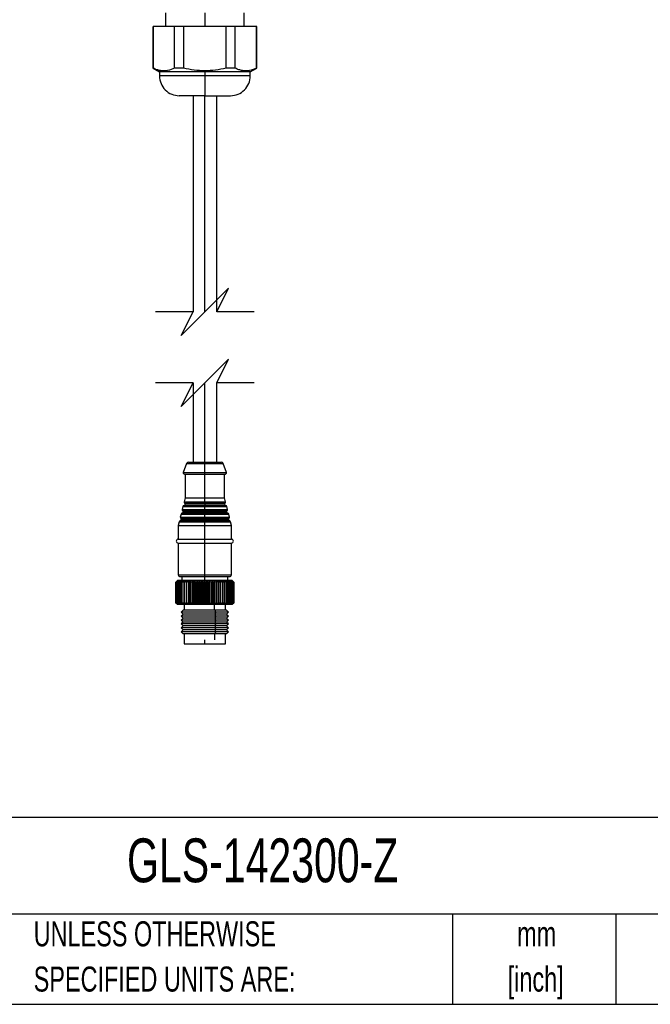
# Model space of a CAD drawing. Header units: millimetres. Extents: x 19 to 819, y 19 to 629.
# Tile 11 of 26: x 499 to 659, y 19 to 269. Entities that reach past the tile are written whole.
import ezdxf

# ---------------------------------------------------------------- set-up
doc = ezdxf.new("R2010")
doc.units = ezdxf.units.MM
doc.header["$LTSCALE"] = 3
doc.layers.add('DIMENSIONS', color=140, linetype='Continuous', lineweight=25)
doc.layers.add('TEXT', color=140, linetype='Continuous', lineweight=25)
doc.styles.add('SLDTEXTSTYLE0', font='TXT', dxfattribs={"width": 0.7})

msp = doc.modelspace()

# ---------------------------------------------------------------- linework, layer by layer
for p, q in [((536.235, 270.372), (536.235, 266.857)), ((546.235, 270.372), (546.235, 266.857)), ((556.235, 266.857), (556.235, 270.372)), ((533.085, 266.857), (533.085, 256.309)), ((533.154, 266.857), (533.085, 266.857)), ((533.154, 256.309), (533.154, 266.857)), ((538.532, 266.857), (533.154, 266.857)), ((538.532, 256.309), (538.532, 266.857)), ((540.857, 266.857), (538.532, 266.857)), ((540.857, 266.857), (540.857, 256.309)), ((551.613, 266.857), (540.857, 266.857)), ((551.613, 256.309), (551.613, 266.857)), ((553.938, 266.857), (551.613, 266.857)), ((553.938, 256.309), (553.938, 266.857)), ((559.316, 266.857), (553.938, 266.857)), ((559.316, 256.309), (559.316, 266.857)), ((559.385, 266.857), (559.316, 266.857)), ((559.385, 256.309), (559.385, 266.857)), ((533.085, 256.309), (534.735, 255.357)), ((533.154, 256.309), (533.085, 256.309)), ((534.735, 255.357), (534.735, 254.357)), ((546.235, 255.357), (534.735, 255.357)), ((540.857, 256.309), (538.532, 256.309)), ((546.235, 255.645), (546.235, 255.357)), ((557.735, 255.357), (546.235, 255.357)), ((546.235, 255.357), (546.235, 254.357)), ((553.938, 256.309), (551.613, 256.309)), ((557.735, 255.357), (559.385, 256.309)), ((557.735, 254.357), (557.735, 255.357)), ((559.385, 256.309), (559.316, 256.309)), ((546.235, 254.357), (534.735, 254.357)), ((546.235, 254.357), (546.235, 249.357)), ((557.735, 254.357), (546.235, 254.357)), ((546.235, 249.357), (539.735, 249.357)), ((543.235, 249.357), (543.235, 194.572)), ((546.235, 249.357), (552.735, 249.357)), ((546.235, 194.572), (546.235, 249.357)), ((549.235, 194.572), (549.235, 249.357)), ((543.235, 176.572), (543.235, 156.447)), ((546.235, 156.447), (546.235, 176.572)), ((549.235, 156.447), (549.235, 176.572)), ((541.613, 156.124), (540.754, 153.853)), ((541.613, 156.124), (546.235, 156.124)), ((542.081, 156.447), (546.235, 156.447)), ((546.235, 156.124), (546.235, 156.447)), ((546.235, 156.447), (550.389, 156.447)), ((546.235, 153.853), (546.235, 156.124)), ((546.235, 156.124), (550.857, 156.124)), ((551.716, 153.853), (550.857, 156.124)), ((540.754, 153.853), (546.235, 153.853)), ((541.035, 153.447), (546.235, 153.447)), ((541.235, 153.447), (541.235, 147.447)), ((546.235, 153.447), (546.235, 153.853)), ((546.235, 153.853), (551.716, 153.853)), ((546.235, 153.447), (551.435, 153.447)), ((546.235, 147.447), (546.235, 153.447)), ((551.235, 147.447), (551.235, 153.447)), ((541.235, 147.447), (540.984, 146.441)), ((541.235, 147.447), (546.235, 147.447)), ((546.235, 146.441), (546.235, 147.447)), ((546.235, 147.447), (551.235, 147.447)), ((551.486, 146.441), (551.235, 147.447)), ((540.677, 145.214), (540.498, 144.501)), ((540.677, 145.214), (546.235, 145.214)), ((546.235, 145.435), (540.909, 145.435)), ((540.984, 146.441), (546.235, 146.441)), ((541.084, 146.136), (546.235, 146.136)), ((546.235, 145.827), (541.23, 145.827)), ((546.235, 146.136), (546.235, 146.441)), ((546.235, 146.441), (551.486, 146.441)), ((546.235, 146.136), (546.235, 145.827)), ((546.235, 146.136), (551.386, 146.136)), ((546.235, 145.827), (546.235, 145.435)), ((551.24, 145.827), (546.235, 145.827)), ((546.235, 145.214), (546.235, 145.435)), ((551.561, 145.435), (546.235, 145.435)), ((546.235, 144.501), (546.235, 145.214)), ((546.235, 145.214), (551.793, 145.214)), ((551.972, 144.501), (551.793, 145.214)), ((540.192, 143.273), (540.013, 142.56)), ((540.013, 142.56), (546.235, 142.56)), ((540.114, 142.256), (546.235, 142.256)), ((540.192, 143.273), (546.235, 143.273)), ((546.235, 143.495), (540.424, 143.495)), ((540.498, 144.501), (546.235, 144.501)), ((540.599, 144.196), (546.235, 144.196)), ((546.235, 143.887), (540.745, 143.887)), ((546.235, 144.196), (546.235, 144.501)), ((546.235, 144.501), (551.972, 144.501)), ((546.235, 144.196), (546.235, 143.887)), ((546.235, 144.196), (551.871, 144.196)), ((546.235, 143.887), (546.235, 143.495)), ((551.725, 143.887), (546.235, 143.887)), ((546.235, 143.273), (546.235, 143.495)), ((552.046, 143.495), (546.235, 143.495)), ((546.235, 142.56), (546.235, 143.273)), ((546.235, 143.273), (552.278, 143.273)), ((546.235, 142.256), (546.235, 142.56)), ((546.235, 142.56), (552.457, 142.56)), ((546.235, 142.256), (546.235, 141.947)), ((546.235, 142.256), (552.356, 142.256)), ((552.457, 142.56), (552.278, 143.273)), ((539.707, 141.333), (539.485, 140.447)), ((539.485, 140.447), (539.485, 136.947)), ((539.485, 140.447), (546.235, 140.447)), ((539.707, 141.333), (546.235, 141.333)), ((546.235, 141.555), (539.939, 141.555)), ((546.235, 141.947), (540.26, 141.947)), ((546.235, 141.947), (546.235, 141.555)), ((552.21, 141.947), (546.235, 141.947)), ((546.235, 141.333), (546.235, 141.555)), ((552.531, 141.555), (546.235, 141.555)), ((546.235, 140.447), (546.235, 141.333)), ((546.235, 141.333), (552.763, 141.333)), ((546.235, 140.447), (552.985, 140.447)), ((546.235, 136.947), (546.235, 140.447)), ((552.985, 140.447), (552.763, 141.333)), ((552.985, 136.947), (552.985, 140.447)), ((539.485, 136.947), (546.235, 136.947)), ((539.485, 135.947), (539.485, 127.947)), ((539.485, 135.947), (546.235, 135.947)), ((546.235, 135.947), (546.235, 136.947)), ((546.235, 136.947), (552.985, 136.947)), ((546.235, 135.947), (552.985, 135.947)), ((546.235, 127.947), (546.235, 135.947)), ((552.985, 127.947), (552.985, 135.947)), ((539.485, 127.947), (546.235, 127.947)), ((539.985, 127.447), (546.235, 127.447)), ((540.385, 127.447), (540.385, 126.447)), ((546.235, 127.447), (546.235, 127.947)), ((546.235, 127.947), (552.985, 127.947)), ((546.235, 127.447), (552.485, 127.447)), ((546.235, 126.447), (546.235, 127.447)), ((552.085, 126.447), (552.085, 127.447)), ((539.285, 126.447), (538.885, 126.047)), ((538.885, 126.047), (539.24, 126.397)), ((538.885, 120.847), (538.885, 126.047)), ((539.24, 126.397), (538.904, 126.047)), ((538.918, 126.047), (538.904, 126.047)), ((538.904, 126.047), (538.904, 120.847)), ((538.918, 126.047), (539.292, 126.397)), ((538.918, 120.847), (538.918, 126.047)), ((539.292, 126.397), (538.98, 126.047)), ((539.01, 126.047), (538.98, 126.047)), ((538.98, 126.047), (538.98, 120.847)), ((539.01, 126.047), (539.401, 126.397)), ((539.01, 120.847), (539.01, 126.047)), ((539.401, 126.397), (539.115, 126.047)), ((539.161, 126.047), (539.115, 126.047)), ((539.115, 126.047), (539.115, 120.847)), ((539.161, 126.047), (539.564, 126.397)), ((539.161, 120.847), (539.161, 126.047)), ((549.489, 126.447), (539.285, 126.447)), ((539.564, 126.397), (539.308, 126.047)), ((539.368, 126.047), (539.308, 126.047)), ((539.308, 126.047), (539.308, 120.847)), ((539.368, 126.047), (539.781, 126.397)), ((539.368, 120.847), (539.368, 126.047)), ((539.781, 126.397), (539.556, 126.047)), ((539.631, 126.047), (539.556, 126.047)), ((539.556, 126.047), (539.556, 120.847)), ((539.631, 126.047), (540.05, 126.397)), ((539.631, 120.847), (539.631, 126.047)), ((540.05, 126.397), (539.857, 126.047)), ((539.946, 126.047), (539.857, 126.047)), ((539.857, 126.047), (539.857, 120.847)), ((539.946, 126.047), (540.368, 126.397)), ((539.946, 120.847), (539.946, 126.047)), ((540.368, 126.397), (540.211, 126.047)), ((540.313, 126.047), (540.211, 126.047)), ((540.211, 126.047), (540.211, 120.847)), ((540.313, 126.047), (540.734, 126.397)), ((540.313, 120.847), (540.313, 126.047)), ((540.734, 126.397), (540.612, 126.047)), ((540.727, 126.047), (540.612, 126.047)), ((540.612, 126.047), (540.612, 120.847)), ((540.727, 126.047), (541.145, 126.397)), ((540.727, 120.847), (540.727, 126.047)), ((541.145, 126.397), (541.059, 126.047)), ((541.185, 126.047), (541.059, 126.047)), ((541.059, 126.047), (541.059, 120.847)), ((541.185, 126.047), (541.596, 126.397)), ((541.185, 120.847), (541.185, 126.047)), ((541.596, 126.397), (541.548, 126.047)), ((541.684, 126.047), (541.548, 126.047)), ((541.548, 126.047), (541.548, 120.847)), ((541.684, 126.047), (542.084, 126.397)), ((541.684, 120.847), (541.684, 126.047)), ((542.084, 126.397), (542.074, 126.047)), ((542.22, 126.047), (542.074, 126.047)), ((542.074, 126.047), (542.074, 120.847)), ((542.22, 126.047), (542.606, 126.397)), ((542.22, 120.847), (542.22, 126.047)), ((542.606, 126.397), (542.634, 126.047)), ((542.606, 120.497), (542.606, 126.397)), ((542.788, 126.047), (542.634, 126.047)), ((542.634, 126.047), (542.634, 120.847)), ((542.788, 126.047), (543.157, 126.397)), ((542.788, 120.847), (542.788, 126.047)), ((543.157, 126.397), (543.223, 126.047)), ((543.157, 120.497), (543.157, 126.397)), ((543.384, 126.047), (543.223, 126.047)), ((543.223, 126.047), (543.223, 120.847)), ((543.384, 126.047), (543.733, 126.397)), ((543.384, 120.847), (543.384, 126.047)), ((543.733, 126.397), (543.836, 126.047)), ((543.733, 120.497), (543.733, 126.397)), ((544.002, 126.047), (543.836, 126.047)), ((543.836, 126.047), (543.836, 120.847)), ((544.002, 126.047), (544.33, 126.397)), ((544.002, 120.847), (544.002, 126.047)), ((544.33, 126.397), (544.469, 126.047)), ((544.33, 120.497), (544.33, 126.397)), ((544.639, 126.047), (544.469, 126.047)), ((544.469, 126.047), (544.469, 120.847)), ((544.639, 126.047), (544.941, 126.397)), ((544.639, 120.847), (544.639, 126.047)), ((544.941, 126.397), (545.115, 126.047)), ((544.941, 120.497), (544.941, 126.397)), ((545.289, 126.047), (545.115, 126.047)), ((545.115, 126.047), (545.115, 120.847)), ((545.289, 126.047), (545.563, 126.397)), ((545.289, 120.847), (545.289, 126.047)), ((545.563, 126.397), (545.771, 126.047)), ((545.563, 120.497), (545.563, 126.397)), ((545.946, 126.047), (545.771, 126.047)), ((545.771, 126.047), (545.771, 120.847)), ((545.946, 126.047), (546.19, 126.397)), ((545.946, 120.847), (545.946, 126.047)), ((546.19, 126.397), (546.43, 126.047)), ((546.19, 120.497), (546.19, 126.397)), ((546.43, 126.047), (546.43, 120.847)), ((546.605, 126.047), (546.43, 126.047)), ((546.605, 126.047), (546.818, 126.397)), ((546.605, 120.847), (546.605, 126.047)), ((546.818, 126.397), (547.088, 126.047)), ((546.818, 120.497), (546.818, 126.397)), ((547.262, 126.047), (547.088, 126.047)), ((547.088, 126.047), (547.088, 120.847)), ((547.262, 126.047), (547.441, 126.397)), ((547.262, 120.847), (547.262, 126.047)), ((547.441, 126.397), (547.739, 126.047)), ((547.441, 120.497), (547.441, 126.397)), ((547.91, 126.047), (547.739, 126.047)), ((547.739, 126.047), (547.739, 120.847)), ((547.91, 126.047), (548.054, 126.397)), ((547.91, 120.847), (547.91, 126.047)), ((548.054, 126.397), (548.378, 126.047)), ((548.054, 120.497), (548.054, 126.397)), ((548.545, 126.047), (548.378, 126.047)), ((548.378, 126.047), (548.378, 120.847)), ((548.545, 126.047), (548.653, 126.397)), ((548.545, 120.847), (548.545, 126.047)), ((548.653, 126.397), (548.999, 126.047)), ((548.653, 120.497), (548.653, 126.397)), ((549.161, 126.047), (548.999, 126.047)), ((548.999, 126.047), (548.999, 120.847)), ((549.161, 126.047), (549.232, 126.397)), ((549.161, 120.847), (549.161, 126.047)), ((549.232, 126.397), (549.599, 126.047)), ((549.232, 120.497), (549.232, 126.397)), ((549.676, 126.047), (549.489, 126.447)), ((553.185, 126.447), (549.489, 126.447)), ((549.599, 126.047), (549.676, 126.047)), ((549.599, 126.047), (549.599, 120.847)), ((549.676, 126.047), (549.754, 126.047)), ((549.754, 126.047), (549.787, 126.397)), ((549.754, 120.847), (549.754, 126.047)), ((549.787, 126.397), (550.171, 126.047)), ((549.787, 126.397), (549.787, 120.497)), ((550.318, 126.047), (550.171, 126.047)), ((550.171, 126.047), (550.171, 120.847)), ((550.313, 126.397), (550.712, 126.047)), ((550.318, 126.047), (550.313, 126.397)), ((550.318, 120.847), (550.318, 126.047)), ((550.849, 126.047), (550.712, 126.047)), ((550.712, 126.047), (550.712, 120.847)), ((550.807, 126.397), (551.216, 126.047)), ((550.849, 126.047), (550.807, 126.397)), ((550.849, 120.847), (550.849, 126.047)), ((551.344, 126.047), (551.216, 126.047)), ((551.216, 126.047), (551.216, 120.847)), ((551.263, 126.397), (551.681, 126.047)), ((551.344, 126.047), (551.263, 126.397)), ((551.344, 120.847), (551.344, 126.047)), ((551.68, 126.397), (552.101, 126.047)), ((551.797, 126.047), (551.68, 126.397)), ((551.797, 126.047), (551.681, 126.047)), ((551.681, 126.047), (551.681, 120.847)), ((551.797, 120.847), (551.797, 126.047)), ((552.052, 126.397), (552.475, 126.047)), ((552.205, 126.047), (552.052, 126.397)), ((552.205, 126.047), (552.101, 126.047)), ((552.101, 126.047), (552.101, 120.847)), ((552.205, 120.847), (552.205, 126.047)), ((552.378, 126.397), (552.798, 126.047)), ((552.565, 126.047), (552.378, 126.397)), ((552.565, 126.047), (552.475, 126.047)), ((552.475, 126.047), (552.475, 120.847)), ((552.565, 120.847), (552.565, 126.047)), ((552.654, 126.397), (553.068, 126.047)), ((552.875, 126.047), (552.654, 126.397)), ((552.875, 126.047), (552.798, 126.047)), ((552.798, 126.047), (552.798, 120.847)), ((552.875, 120.847), (552.875, 126.047)), ((552.878, 126.397), (553.283, 126.047)), ((553.13, 126.047), (552.878, 126.397)), ((553.049, 126.397), (553.442, 126.047)), ((553.331, 126.047), (553.049, 126.397)), ((553.13, 126.047), (553.068, 126.047)), ((553.068, 126.047), (553.068, 120.847)), ((553.13, 120.847), (553.13, 126.047)), ((553.165, 126.397), (553.542, 126.047)), ((553.474, 126.047), (553.165, 126.397)), ((553.585, 126.047), (553.185, 126.447)), ((553.226, 126.397), (553.584, 126.047)), ((553.559, 126.047), (553.226, 126.397)), ((553.331, 126.047), (553.283, 126.047)), ((553.283, 126.047), (553.283, 120.847)), ((553.331, 120.847), (553.331, 126.047)), ((553.474, 126.047), (553.442, 126.047)), ((553.442, 126.047), (553.442, 120.847)), ((553.474, 120.847), (553.474, 126.047)), ((553.559, 126.047), (553.542, 126.047)), ((553.542, 126.047), (553.542, 120.847)), ((553.559, 120.847), (553.559, 126.047)), ((553.584, 126.047), (553.585, 126.047)), ((553.584, 126.047), (553.584, 120.847)), ((553.585, 120.847), (553.585, 126.047)), ((538.885, 120.847), (539.285, 120.447)), ((539.24, 120.497), (538.885, 120.847)), ((538.904, 120.847), (539.24, 120.497)), ((538.904, 120.847), (538.918, 120.847)), ((539.292, 120.497), (538.918, 120.847)), ((538.98, 120.847), (539.292, 120.497)), ((538.98, 120.847), (539.01, 120.847)), ((539.401, 120.497), (539.01, 120.847)), ((539.115, 120.847), (539.401, 120.497)), ((539.115, 120.847), (539.161, 120.847)), ((539.564, 120.497), (539.161, 120.847)), ((539.285, 120.447), (549.489, 120.447)), ((539.308, 120.847), (539.564, 120.497)), ((539.308, 120.847), (539.368, 120.847)), ((539.781, 120.497), (539.368, 120.847)), ((539.556, 120.847), (539.781, 120.497)), ((539.556, 120.847), (539.631, 120.847)), ((540.05, 120.497), (539.631, 120.847)), ((539.857, 120.847), (540.05, 120.497)), ((539.857, 120.847), (539.946, 120.847)), ((540.368, 120.497), (539.946, 120.847)), ((540.211, 120.847), (540.368, 120.497)), ((540.211, 120.847), (540.313, 120.847)), ((540.734, 120.497), (540.313, 120.847)), ((540.612, 120.847), (540.734, 120.497)), ((540.612, 120.847), (540.727, 120.847)), ((541.145, 120.497), (540.727, 120.847)), ((540.985, 120.447), (540.985, 118.947)), ((541.059, 120.847), (541.145, 120.497)), ((541.059, 120.847), (541.185, 120.847)), ((541.596, 120.497), (541.185, 120.847)), ((541.548, 120.847), (541.596, 120.497)), ((541.548, 120.847), (541.684, 120.847)), ((542.084, 120.497), (541.684, 120.847)), ((542.074, 120.847), (542.084, 120.497)), ((542.074, 120.847), (542.22, 120.847)), ((542.606, 120.497), (542.22, 120.847)), ((542.634, 120.847), (542.606, 120.497)), ((542.634, 120.847), (542.788, 120.847)), ((543.157, 120.497), (542.788, 120.847)), ((543.223, 120.847), (543.157, 120.497)), ((543.223, 120.847), (543.384, 120.847)), ((543.733, 120.497), (543.384, 120.847)), ((543.836, 120.847), (543.733, 120.497)), ((543.836, 120.847), (544.002, 120.847)), ((544.33, 120.497), (544.002, 120.847)), ((544.469, 120.847), (544.33, 120.497)), ((544.469, 120.847), (544.639, 120.847)), ((544.941, 120.497), (544.639, 120.847)), ((545.115, 120.847), (544.941, 120.497)), ((545.115, 120.847), (545.289, 120.847)), ((545.563, 120.497), (545.289, 120.847)), ((545.771, 120.847), (545.563, 120.497)), ((545.771, 120.847), (545.946, 120.847)), ((546.19, 120.497), (545.946, 120.847)), ((546.43, 120.847), (546.19, 120.497)), ((546.43, 120.847), (546.605, 120.847)), ((546.818, 120.497), (546.605, 120.847)), ((547.088, 120.847), (546.818, 120.497)), ((547.088, 120.847), (547.262, 120.847)), ((547.441, 120.497), (547.262, 120.847)), ((547.739, 120.847), (547.441, 120.497)), ((547.91, 120.847), (547.739, 120.847)), ((548.054, 120.497), (547.91, 120.847)), ((548.378, 120.847), (548.054, 120.497)), ((548.545, 120.847), (548.378, 120.847)), ((548.653, 120.497), (548.545, 120.847)), ((548.999, 120.847), (548.653, 120.497)), ((548.693, 118.947), (548.693, 120.447)), ((549.161, 120.847), (548.999, 120.847)), ((549.232, 120.497), (549.161, 120.847)), ((549.599, 120.847), (549.232, 120.497)), ((549.489, 120.447), (549.676, 120.847)), ((549.489, 120.447), (553.185, 120.447)), ((549.676, 120.847), (549.599, 120.847)), ((549.754, 120.847), (549.676, 120.847)), ((549.787, 120.497), (549.754, 120.847)), ((550.171, 120.847), (549.787, 120.497)), ((550.318, 120.847), (550.171, 120.847)), ((550.313, 120.497), (550.318, 120.847)), ((550.712, 120.847), (550.313, 120.497)), ((550.849, 120.847), (550.712, 120.847)), ((550.807, 120.497), (550.849, 120.847)), ((551.216, 120.847), (550.807, 120.497)), ((551.344, 120.847), (551.216, 120.847)), ((551.263, 120.497), (551.344, 120.847)), ((551.681, 120.847), (551.263, 120.497)), ((551.485, 118.947), (551.485, 120.447)), ((551.68, 120.497), (551.797, 120.847)), ((552.101, 120.847), (551.68, 120.497)), ((551.681, 120.847), (551.797, 120.847)), ((552.052, 120.497), (552.205, 120.847)), ((552.475, 120.847), (552.052, 120.497)), ((552.101, 120.847), (552.205, 120.847)), ((552.378, 120.497), (552.565, 120.847)), ((552.798, 120.847), (552.378, 120.497)), ((552.475, 120.847), (552.565, 120.847)), ((552.654, 120.497), (552.875, 120.847)), ((553.068, 120.847), (552.654, 120.497)), ((552.798, 120.847), (552.875, 120.847)), ((552.878, 120.497), (553.13, 120.847)), ((553.283, 120.847), (552.878, 120.497)), ((553.049, 120.497), (553.331, 120.847)), ((553.442, 120.847), (553.049, 120.497)), ((553.068, 120.847), (553.13, 120.847)), ((553.165, 120.497), (553.474, 120.847)), ((553.542, 120.847), (553.165, 120.497)), ((553.185, 120.447), (553.585, 120.847)), ((553.226, 120.497), (553.559, 120.847)), ((553.584, 120.847), (553.226, 120.497)), ((553.283, 120.847), (553.331, 120.847)), ((553.442, 120.847), (553.474, 120.847)), ((553.542, 120.847), (553.559, 120.847)), ((553.584, 120.847), (553.585, 120.847)), ((540.735, 118.947), (540.235, 118.447)), ((540.235, 118.447), (540.735, 117.947)), ((549.044, 118.447), (540.235, 118.447)), ((540.735, 117.947), (540.235, 117.447)), ((540.235, 117.447), (540.735, 116.947)), ((549.044, 117.447), (540.235, 117.447)), ((548.81, 118.947), (540.735, 118.947)), ((548.81, 117.947), (540.735, 117.947)), ((549.044, 118.447), (548.81, 118.947)), ((551.735, 118.947), (548.81, 118.947)), ((548.81, 117.947), (549.044, 118.447)), ((549.044, 117.447), (548.81, 117.947)), ((551.735, 117.947), (548.81, 117.947)), ((548.81, 116.947), (549.044, 117.447)), ((552.235, 118.447), (549.044, 118.447)), ((552.235, 117.447), (549.044, 117.447)), ((552.235, 118.447), (551.735, 118.947)), ((551.735, 117.947), (552.235, 118.447)), ((552.235, 117.447), (551.735, 117.947)), ((551.735, 116.947), (552.235, 117.447)), ((540.735, 116.947), (540.235, 116.447)), ((540.235, 116.447), (540.735, 115.947)), ((549.044, 116.447), (540.235, 116.447)), ((540.735, 115.947), (540.235, 115.447)), ((540.235, 115.447), (540.735, 114.947)), ((549.044, 115.447), (540.235, 115.447)), ((540.735, 114.947), (540.235, 114.447)), ((548.81, 116.947), (540.735, 116.947)), ((548.81, 115.947), (540.735, 115.947)), ((548.81, 114.947), (540.735, 114.947)), ((549.044, 116.447), (548.81, 116.947)), ((551.735, 116.947), (548.81, 116.947)), ((548.81, 115.947), (549.044, 116.447)), ((549.044, 115.447), (548.81, 115.947)), ((551.735, 115.947), (548.81, 115.947)), ((548.81, 114.947), (549.044, 115.447)), ((549.044, 114.447), (548.81, 114.947)), ((551.735, 114.947), (548.81, 114.947)), ((552.235, 116.447), (549.044, 116.447)), ((552.235, 115.447), (549.044, 115.447)), ((552.235, 116.447), (551.735, 116.947)), ((551.735, 115.947), (552.235, 116.447)), ((552.235, 115.447), (551.735, 115.947)), ((551.735, 114.947), (552.235, 115.447)), ((552.235, 114.447), (551.735, 114.947)), ((540.235, 114.447), (540.735, 113.947)), ((549.044, 114.447), (540.235, 114.447)), ((540.735, 113.947), (540.235, 113.447)), ((540.235, 113.447), (540.735, 112.947)), ((549.044, 113.447), (540.235, 113.447)), ((548.81, 113.947), (540.735, 113.947)), ((548.81, 112.947), (540.735, 112.947)), ((540.985, 112.947), (540.985, 110.447)), ((548.693, 112.947), (548.693, 111.447)), ((548.81, 113.947), (549.044, 114.447)), ((549.044, 113.447), (548.81, 113.947)), ((551.735, 113.947), (548.81, 113.947)), ((548.81, 112.947), (549.044, 113.447)), ((551.735, 112.947), (548.81, 112.947)), ((552.235, 114.447), (549.044, 114.447)), ((552.235, 113.447), (549.044, 113.447)), ((551.485, 110.447), (551.485, 112.947)), ((551.735, 113.947), (552.235, 114.447)), ((552.235, 113.447), (551.735, 113.947)), ((551.735, 112.947), (552.235, 113.447)), ((540.985, 110.447), (546.235, 110.447)), ((546.235, 110.447), (546.235, 111.447)), ((546.235, 110.447), (551.485, 110.447))]:
    msp.add_line(p, q)
for centre, radius, start, end in [((539.735, 254.357), 5, 179.99998, 270.00003), ((552.735, 254.357), 5, 269.99999, 0.00001), ((542.081, 155.947), 0.5, 90.00131, 159.28993), ((550.389, 155.947), 0.5, 20.71007, 89.99869), ((541.035, 153.747), 0.3, 159.29001, 270.00105), ((551.435, 153.747), 0.3, 269.99895, 20.70999), ((540.968, 145.141), 0.3, 101.34375, 165.95801), ((540.83, 145.827), 0.4, 281.34257, 359.99923), ((541.275, 146.368), 0.3, 165.9641, 230.58653), ((540.83, 145.827), 0.4, 359.99943, 50.58745), ((551.64, 145.827), 0.4, 129.41309, 180.00004), ((551.64, 145.827), 0.4, 180.00079, 258.65724), ((551.195, 146.368), 0.3, 309.41347, 14.0359), ((551.502, 145.141), 0.3, 14.04115, 78.6571), ((540.304, 142.488), 0.3, 165.9641, 230.58653), ((539.86, 141.947), 0.4, 0.0005, 50.58638), ((540.483, 143.201), 0.3, 101.34225, 165.96335), ((540.345, 143.887), 0.4, 281.33858, 0.00142), ((540.79, 144.428), 0.3, 165.96388, 230.58738), ((540.345, 143.887), 0.4, 359.99962, 50.58669), ((552.125, 143.887), 0.4, 129.41309, 180.00004), ((552.125, 143.887), 0.4, 179.99911, 258.66121), ((551.681, 144.428), 0.3, 309.41288, 14.03649), ((551.987, 143.201), 0.3, 14.03688, 78.6574), ((552.61, 141.947), 0.4, 129.41328, 179.99999), ((552.166, 142.488), 0.3, 309.41296, 14.03625), ((539.998, 141.26), 0.3, 101.34225, 165.96335), ((539.86, 141.947), 0.4, 281.33879, 0.00089), ((552.61, 141.947), 0.4, 179.99898, 258.66127), ((552.472, 141.26), 0.3, 14.03666, 78.65762), ((539.485, 136.447), 0.5, 90, 270), ((552.985, 136.447), 0.5, 270.00016, 89.99984), ((539.985, 127.947), 0.5, 180.00116, 269.99948), ((552.485, 127.947), 0.5, 270.00041, 359.99884)]:
    msp.add_arc(centre, radius, start, end)
for points, knots in [([(538.532, 256.309), (537.961, 256.077), (536.827, 255.617), (535.256, 255.621), (534.044, 255.922), (533.454, 256.178), (533.154, 256.309)], [0, 0, 0, 0, 0.3295188, 0.6542143, 0.8237429, 1, 1, 1, 1]), ([(546.235, 255.645), (545.335, 255.677), (543.523, 255.74), (541.75, 256.119), (540.857, 256.309)], [0, 0, 0, 0, 0.4963909, 1, 1, 1, 1]), ([(551.613, 256.309), (550.732, 256.121), (548.959, 255.742), (547.147, 255.678), (546.235, 255.645)], [0, 0, 0, 0, 0.4968023, 1, 1, 1, 1]), ([(559.316, 256.309), (558.745, 256.077), (557.612, 255.617), (556.041, 255.621), (554.829, 255.922), (554.239, 256.178), (553.938, 256.309)], [0, 0, 0, 0, 0.32951882, 0.65421416, 0.82374283, 1, 1, 1, 1])]:
    msp.add_open_spline(points, degree=3, knots=knots)
at = {"layer": 'DIMENSIONS', "color": 140}
for p, q in [((552.235, 200.572), (546.235, 194.572)), ((549.235, 194.572), (552.235, 200.572)), ((543.235, 194.572), (533.71, 194.572)), ((546.235, 194.572), (540.235, 188.572)), ((540.235, 188.572), (543.235, 194.572)), ((558.76, 194.572), (549.235, 194.572)), ((552.235, 182.572), (546.235, 176.572)), ((549.235, 176.572), (552.235, 182.572)), ((543.235, 176.572), (533.71, 176.572)), ((546.235, 176.572), (540.235, 170.572)), ((540.235, 170.572), (543.235, 176.572)), ((558.76, 176.572), (549.235, 176.572))]:
    msp.add_line(p, q, dxfattribs=at)
at = {"layer": 'TEXT'}
for p, q in [((819.15, 66.378), (19.05, 66.378)), ((819.15, 41.91), (19.05, 41.91)), ((609.073, 41.91), (609.073, 19.05)), ((650.436, 41.91), (650.436, 19.05)), ((19.05, 19.05), (819.15, 19.05))]:
    msp.add_line(p, q, dxfattribs=at)

# ---------------------------------------------------------------- texts
at = {"layer": 'TEXT', "style": 'SLDTEXTSTYLE0'}
for s, insert, char_height, attachment_point in [('GLS-142300-Z', (526.505, 61.093), 11.1125, 1), ('UNLESS OTHERWISE', (502.824, 40.092), 6.35, 1), ('mm', (630.391, 40.084), 6.35, 2), ('SPECIFIED UNITS ARE:', (502.824, 28.625), 6.35, 1), ('[inch]', (630.14, 28.617), 6.35, 2)]:
    msp.add_mtext(s, dxfattribs=dict(at, insert=insert, char_height=char_height, attachment_point=attachment_point))

doc.saveas('drawing.dxf')
